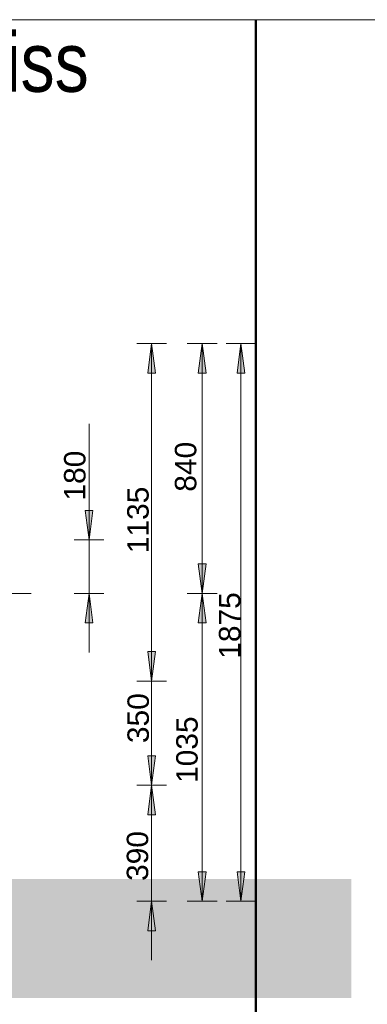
# Model space of a CAD drawing. Extents: x 294 to 994, y 7 to 427.
# Tile 11 of 33: x 604 to 627, y 44 to 110. Entities that reach past the tile are written whole.
import ezdxf
from ezdxf.lldxf.tags import DXFTag

# ---------------------------------------------------------------- set-up
doc = ezdxf.new("R2010")
doc.units = 0
doc.layers.get('0').update_dxf_attribs({"lineweight": 5})
doc.layers.add('7', color=9, linetype='STRICHPUNKT2', lineweight=5, true_color=0x808080)
doc.layers.add('9', color=7, linetype='Continuous', lineweight=5)
doc.layers.add('Technik-mittel', color=7, linetype='Continuous', lineweight=13)
doc.layers.add('_3d_View_', color=7, linetype='Continuous')
doc.layers.add('X_Geometrie', color=3, linetype='Continuous', lineweight=50, true_color=0x00ff00, plot=False)
doc.styles.get("Standard").update_dxf_attribs({"font": 'arial.ttf'})
tags = doc.linetypes.add('STRICHPUNKT2', pattern=[12.7, 6.35, -3.175, 0, -3.175]).pattern_tags.tags
tags[10:11] = [DXFTag(74, 4), DXFTag(75, 0), DXFTag(340, '0'), DXFTag(46, 0.0), DXFTag(50, 0.0), DXFTag(44, 0.0), DXFTag(45, 0.0)]
tags[8:9] = [DXFTag(74, 4), DXFTag(75, 0), DXFTag(340, '0'), DXFTag(46, 0.0), DXFTag(50, 0.0), DXFTag(44, 0.0), DXFTag(45, 0.0)]
tags[6:7] = [DXFTag(74, 4), DXFTag(75, 0), DXFTag(340, '0'), DXFTag(46, 0.0), DXFTag(50, 0.0), DXFTag(44, 0.0), DXFTag(45, 0.0)]
tags[4:5] = [DXFTag(74, 4), DXFTag(75, 0), DXFTag(340, '0'), DXFTag(46, 0.0), DXFTag(50, 0.0), DXFTag(44, 0.0), DXFTag(45, 0.0)]

# ---------------------------------------------------------------- blocks, each defined once
blk = doc.blocks.new('Polygon-A05LE2BLBH', base_point=(484.487, 16.657))
at = {"color": 0, "linetype": 'ByBlock', "lineweight": -2, "ltscale": 0.5}
blk.add_line((619.638, 109.897), (619.638, 16.657), dxfattribs=at)
blk = doc.blocks.new('Blockreferenz-A05LE2BZBH', base_point=(560.157, 45.716))
at = {"layer": '7', "linetype": 'STRICHPUNKT2', "ltscale": 0.13}
for p, q in [((583.537, 71.316), (583.537, 93.116)), ((560.157, 71.316), (583.537, 71.316)), ((583.537, 45.716), (583.537, 71.316)), ((583.537, 71.316), (604.557, 71.316))]:
    blk.add_line(p, q, dxfattribs=at)
blk = doc.blocks.new('MText-A05LE2CLBH', base_point=(561.815, 105.047))
at = {"color": 0, "linetype": 'ByBlock', "lineweight": -2, "ltscale": 0.13, "insert": (561.815, 109.047), "char_height": 4, "attachment_point": 1}
blk.add_mtext('{\\fArial Narrow;Schachtkopf-Grundriss}', dxfattribs=at)
blk = doc.blocks.new('Polygon-A05LE2DDBH', base_point=(492.814, 44.116))
at = {"color": 0, "linetype": 'ByBlock', "lineweight": -2, "ltscale": 0.5}
blk.add_solid([(492.814, 44.116), (492.814, 52.116), (626.068, 44.116), (626.068, 52.116)], dxfattribs=at)
blk = doc.blocks.new('Polygon-A05LE2FDBH', base_point=(615.779, 50.616))
at = {"color": 0, "linetype": 'ByBlock', "lineweight": -2, "ltscale": 0.13}
blk.add_solid([(616.04, 50.616), (615.779, 52.599), (616.301, 52.599)], dxfattribs=at)
blk = doc.blocks.new('Polygon-A05LE2FFBH', base_point=(615.779, 69.333))
at = {"color": 0, "linetype": 'ByBlock', "lineweight": -2, "ltscale": 0.13}
blk.add_solid([(616.04, 71.316), (616.301, 69.333), (615.779, 69.333)], dxfattribs=at)
blk = doc.blocks.new('Polygon-A05LE2FHBH', base_point=(615.779, 71.316))
at = {"color": 0, "linetype": 'ByBlock', "lineweight": -2, "ltscale": 0.13}
blk.add_solid([(616.04, 71.316), (615.779, 73.299), (616.301, 73.299)], dxfattribs=at)
blk = doc.blocks.new('Polygon-A05LE2FJBH', base_point=(615.779, 86.133))
at = {"color": 0, "linetype": 'ByBlock', "lineweight": -2, "ltscale": 0.13}
blk.add_solid([(616.04, 88.116), (616.301, 86.133), (615.779, 86.133)], dxfattribs=at)
blk = doc.blocks.new('Polygon-A05LE2FLBH', base_point=(618.379, 50.616))
at = {"color": 0, "linetype": 'ByBlock', "lineweight": -2, "ltscale": 0.13}
blk.add_solid([(618.64, 50.616), (618.379, 52.599), (618.901, 52.599)], dxfattribs=at)
blk = doc.blocks.new('Polygon-A05LE2FNBH', base_point=(618.379, 86.133))
at = {"color": 0, "linetype": 'ByBlock', "lineweight": -2, "ltscale": 0.13}
blk.add_solid([(618.64, 88.116), (618.901, 86.133), (618.379, 86.133)], dxfattribs=at)
blk = doc.blocks.new('Polygon-A05LE2FXBH', base_point=(612.379, 48.633))
at = {"color": 0, "linetype": 'ByBlock', "lineweight": -2, "ltscale": 0.13}
blk.add_solid([(612.64, 50.616), (612.901, 48.633), (612.379, 48.633)], dxfattribs=at)
blk = doc.blocks.new('Polygon-A05LE2FZBH', base_point=(612.379, 58.416))
at = {"color": 0, "linetype": 'ByBlock', "lineweight": -2, "ltscale": 0.13}
blk.add_solid([(612.64, 58.416), (612.379, 60.399), (612.901, 60.399)], dxfattribs=at)
blk = doc.blocks.new('Polygon-A05LE2G5BH', base_point=(612.379, 56.433))
at = {"color": 0, "linetype": 'ByBlock', "lineweight": -2, "ltscale": 0.13}
blk.add_solid([(612.64, 58.416), (612.901, 56.433), (612.379, 56.433)], dxfattribs=at)
blk = doc.blocks.new('Polygon-A05LE2G7BH', base_point=(612.379, 65.416))
at = {"color": 0, "linetype": 'ByBlock', "lineweight": -2, "ltscale": 0.13}
blk.add_solid([(612.64, 65.416), (612.379, 67.399), (612.901, 67.399)], dxfattribs=at)
blk = doc.blocks.new('Polygon-A05LE2G9BH', base_point=(612.379, 65.416))
at = {"color": 0, "linetype": 'ByBlock', "lineweight": -2, "ltscale": 0.13}
blk.add_solid([(612.64, 65.416), (612.379, 67.399), (612.901, 67.399)], dxfattribs=at)
blk = doc.blocks.new('Polygon-A05LE2GBBH', base_point=(612.379, 86.133))
at = {"color": 0, "linetype": 'ByBlock', "lineweight": -2, "ltscale": 0.13}
blk.add_solid([(612.64, 88.116), (612.901, 86.133), (612.379, 86.133)], dxfattribs=at)
blk = doc.blocks.new('Polygon-A05LE2GDBH', base_point=(608.179, 69.333))
at = {"color": 0, "linetype": 'ByBlock', "lineweight": -2, "ltscale": 0.13}
blk.add_solid([(608.44, 71.316), (608.701, 69.333), (608.179, 69.333)], dxfattribs=at)
blk = doc.blocks.new('Polygon-A05LE2GFBH', base_point=(608.179, 74.916))
at = {"color": 0, "linetype": 'ByBlock', "lineweight": -2, "ltscale": 0.13}
blk.add_solid([(608.44, 74.916), (608.179, 76.899), (608.701, 76.899)], dxfattribs=at)
blk = doc.blocks.new('3D-Ansicht-Rahmen-A05LE2HLBH', base_point=(484.487, 16.379))
at = {"color": 0, "linetype": 'ByBlock', "lineweight": -2, "ltscale": 0.13}
blk.add_line((484.487, 109.897), (663.072, 109.897), dxfattribs=at)

msp = doc.modelspace()

# ---------------------------------------------------------------- linework, layer by layer
at = {"layer": '9', "color": 1, "lineweight": 5, "ltscale": 0.13, "true_color": 0xff0000}
for p, q in [((613.64, 88.116), (611.64, 88.116)), ((612.379, 86.133), (612.64, 88.116)), ((612.64, 65.416), (612.64, 88.116)), ((612.64, 88.116), (612.901, 86.133)), ((617.04, 88.116), (615.04, 88.116)), ((615.779, 86.133), (616.04, 88.116)), ((616.04, 71.316), (616.04, 88.116)), ((616.04, 88.116), (616.301, 86.133)), ((619.64, 88.116), (617.64, 88.116)), ((618.379, 86.133), (618.64, 88.116)), ((618.64, 50.616), (618.64, 88.116)), ((618.64, 88.116), (618.901, 86.133)), ((612.901, 86.133), (612.379, 86.133)), ((616.301, 86.133), (615.779, 86.133)), ((618.901, 86.133), (618.379, 86.133)), ((608.44, 67.35), (608.44, 82.725)), ((608.44, 74.916), (608.179, 76.899)), ((608.179, 76.899), (608.701, 76.899)), ((608.701, 76.899), (608.44, 74.916)), ((609.44, 74.916), (607.44, 74.916)), ((616.04, 71.316), (615.779, 73.299)), ((615.779, 73.299), (616.301, 73.299)), ((616.301, 73.299), (616.04, 71.316)), ((609.44, 71.316), (607.44, 71.316)), ((608.179, 69.333), (608.44, 71.316)), ((608.44, 71.316), (608.701, 69.333)), ((617.04, 71.316), (615.04, 71.316)), ((615.779, 69.333), (616.04, 71.316)), ((616.04, 50.616), (616.04, 71.316)), ((616.04, 71.316), (616.301, 69.333)), ((608.701, 69.333), (608.179, 69.333)), ((612.64, 54.45), (612.64, 69.382)), ((616.301, 69.333), (615.779, 69.333)), ((612.64, 65.416), (612.379, 67.399)), ((612.379, 67.399), (612.901, 67.399)), ((612.64, 65.416), (612.379, 67.399)), ((612.379, 67.399), (612.901, 67.399)), ((612.901, 67.399), (612.64, 65.416)), ((612.901, 67.399), (612.64, 65.416)), ((613.64, 65.416), (611.64, 65.416)), ((612.64, 46.65), (612.64, 62.382)), ((612.64, 58.416), (612.379, 60.399)), ((612.379, 60.399), (612.901, 60.399)), ((612.901, 60.399), (612.64, 58.416)), ((613.64, 58.416), (611.64, 58.416)), ((612.379, 56.433), (612.64, 58.416)), ((612.64, 58.416), (612.901, 56.433)), ((612.901, 56.433), (612.379, 56.433)), ((616.04, 50.616), (615.779, 52.599)), ((615.779, 52.599), (616.301, 52.599)), ((616.301, 52.599), (616.04, 50.616)), ((618.64, 50.616), (618.379, 52.599)), ((618.379, 52.599), (618.901, 52.599)), ((618.901, 52.599), (618.64, 50.616)), ((613.64, 50.616), (611.64, 50.616)), ((612.379, 48.633), (612.64, 50.616)), ((612.64, 50.616), (612.901, 48.633)), ((617.04, 50.616), (615.04, 50.616)), ((619.64, 50.616), (617.64, 50.616)), ((612.901, 48.633), (612.379, 48.633))]:
    msp.add_line(p, q, dxfattribs=at)

# ---------------------------------------------------------------- block references
at = {"ltscale": 0.13}
msp.add_blockref('Blockreferenz-A05LE2BZBH', (560.157, 45.716), dxfattribs=at)
at = {"layer": '9', "color": 1, "lineweight": 5, "ltscale": 0.13, "true_color": 0xff0000}
for name, p in [('Polygon-A05LE2GBBH', (612.379, 86.133)), ('Polygon-A05LE2FJBH', (615.779, 86.133)), ('Polygon-A05LE2FNBH', (618.379, 86.133)), ('Polygon-A05LE2GFBH', (608.179, 74.916)), ('Polygon-A05LE2FHBH', (615.779, 71.316)), ('Polygon-A05LE2GDBH', (608.179, 69.333)), ('Polygon-A05LE2FFBH', (615.779, 69.333)), ('Polygon-A05LE2G7BH', (612.379, 65.416)), ('Polygon-A05LE2G9BH', (612.379, 65.416)), ('Polygon-A05LE2FZBH', (612.379, 58.416)), ('Polygon-A05LE2G5BH', (612.379, 56.433)), ('Polygon-A05LE2FDBH', (615.779, 50.616)), ('Polygon-A05LE2FLBH', (618.379, 50.616)), ('Polygon-A05LE2FXBH', (612.379, 48.633))]:
    msp.add_blockref(name, p, dxfattribs=at)
at = {"layer": '_3d_View_', "color": 7, "linetype": 'Continuous', "lineweight": 13}
msp.add_blockref('3D-Ansicht-Rahmen-A05LE2HLBH', (484.487, 16.379), dxfattribs=at)
at = {"layer": 'Technik-mittel', "ltscale": 0.13}
msp.add_blockref('MText-A05LE2CLBH', (561.815, 105.047), dxfattribs=at)
at = {"layer": 'X_Geometrie', "ltscale": 0.5}
msp.add_blockref('Polygon-A05LE2BLBH', (484.487, 16.657), dxfattribs=at)
at = {"layer": 'X_Geometrie', "color": 3, "ltscale": 0.5, "true_color": 0x00ff00}
msp.add_blockref('Polygon-A05LE2DDBH', (492.814, 44.116), dxfattribs=at)

# ---------------------------------------------------------------- texts
at = {"layer": '9', "color": 5, "lineweight": 5, "ltscale": 0.13, "true_color": 0x0000ff, "char_height": 1.44, "attachment_point": 1, "rotation": 90}
for s, insert in [('{\\fArial;840}', (614.204, 78.155)), ('{\\fArial;180}', (606.757, 77.558)), ('{\\fArial;1135}', (611.002, 74.018)), ('{\\fArial;1875}', (617.16, 66.92)), ('{\\fArial;350}', (611.016, 61.248)), ('{\\fArial;1035}', (614.294, 58.568)), ('{\\fArial;390}', (610.969, 51.978))]:
    msp.add_mtext(s, dxfattribs=dict(at, insert=insert))

doc.saveas('drawing.dxf')
